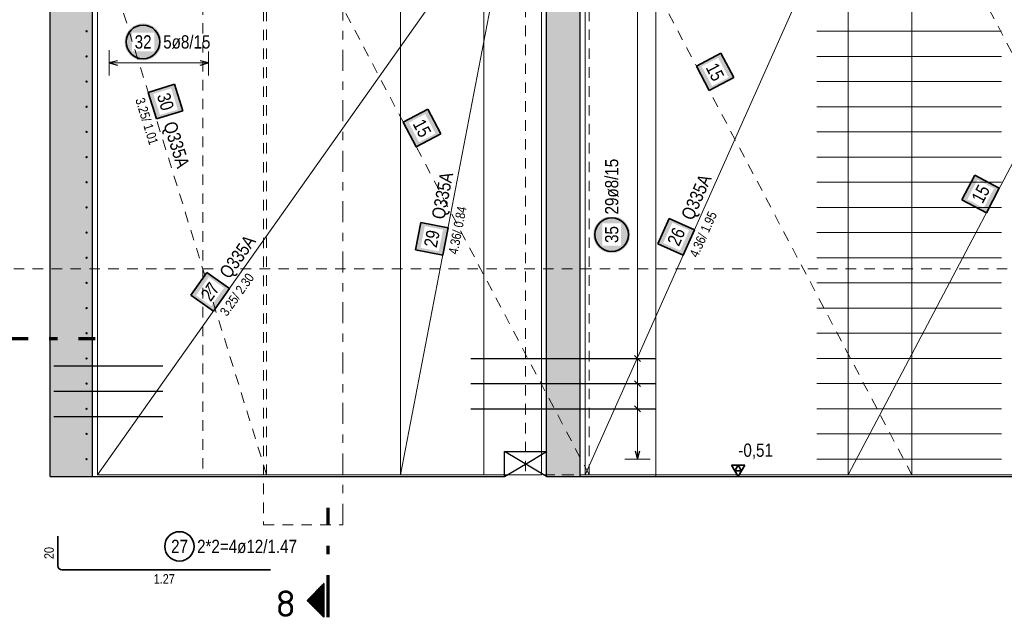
# Model space of a CAD drawing. Header units: millimetres. Extents: x 0 to 89.5, y 0 to 42.
# Tile 28 of 39: x 52.7 to 64.4, y 7.9 to 15. Entities that reach past the tile are written whole.
import ezdxf
from ezdxf.enums import TextEntityAlignment as Align

# ---------------------------------------------------------------- set-up
doc = ezdxf.new("R2010")
doc.units = ezdxf.units.MM
for name, pattern in [('DASHDOT', [1, 0.5, -0.25, 0, -0.25]), ('DASHDOTX2', [2, 1, -0.5, 0, -0.5]), ('HIDDEN', [0.375, 0.25, -0.125])]:
    doc.linetypes.add(name, pattern=pattern)
for name, color, linetype, lineweight in [('Achsen', 7, 'Continuous', 20), ('Bewehrung', 7, 'Continuous', 20), ('nplo', 7, 'Continuous', 20), ('Schraffuren', 7, 'Continuous', 20)]:
    doc.layers.add(name, color=color, linetype=linetype, lineweight=lineweight)
doc.styles.add('Arial Narrow', font='ARIALN.TTF')
doc.styles.add('isocp', font='isocp', dxfattribs={"width": 1.1})

msp = doc.modelspace()

# ---------------------------------------------------------------- hatches: boundary and pattern name
at = {"lineweight": 35, "true_color": 0xffffff}
for points in [[(61.17234, 14.322672), (61.018368, 14.614549), (60.72649, 14.460577), (60.880462, 14.168699)], [(54.6153, 13.928729), (54.51761, 14.243938), (54.202401, 14.146249), (54.300091, 13.83104)], [(57.685012, 13.654129), (57.53104, 13.946007), (57.239162, 13.792034), (57.393134, 13.500157)]]:
    msp.add_hatch(color=7, dxfattribs=at).paths.add_polyline_path(points)
at = {"lineweight": 50}
h = msp.add_hatch(dxfattribs=at)
h.set_pattern_fill('Mau', color=4, scale=0.01, angle=-180, style=0, pattern_type=2)
h.set_pattern_definition([(-180, (0, 0), (2e-18, -0.02), [])])
h.paths.add_polyline_path([(56.294163, 8.303675), (56.094163, 8.103675), (56.294163, 7.903675)])
at = {"layer": 'Bewehrung', "lineweight": 25, "true_color": 0xffffff}
for points in [[(54.361434, 14.747543), (54.3613, 14.755221), (54.360898, 14.76289), (54.360228, 14.770539), (54.359293, 14.778161), (54.358091, 14.785746), (54.356626, 14.793284), (54.354899, 14.800766), (54.352911, 14.808183), (54.350666, 14.815527), (54.348166, 14.822788), (54.345414, 14.829957), (54.342414, 14.837025), (54.339168, 14.843985), (54.335682, 14.850827), (54.331959, 14.857543), (54.328004, 14.864125), (54.323822, 14.870566), (54.319417, 14.876856), (54.314796, 14.882989), (54.309963, 14.888956), (54.304925, 14.894752), (54.299688, 14.900368), (54.294258, 14.905798), (54.288642, 14.911035), (54.282847, 14.916073), (54.276879, 14.920906), (54.270746, 14.925527), (54.264456, 14.929931), (54.258016, 14.934114), (54.251434, 14.938069), (54.244717, 14.941792), (54.237875, 14.945278), (54.230916, 14.948523), (54.223847, 14.951524), (54.216678, 14.954276), (54.209417, 14.956776), (54.202074, 14.959021), (54.194656, 14.961008), (54.187174, 14.962736), (54.179636, 14.964201), (54.172052, 14.965402), (54.16443, 14.966338), (54.15678, 14.967007), (54.149111, 14.967409), (54.141434, 14.967543), (54.133756, 14.967409), (54.126087, 14.967007), (54.118437, 14.966338), (54.110816, 14.965402), (54.103231, 14.964201), (54.095693, 14.962736), (54.088211, 14.961008), (54.080793, 14.959021), (54.07345, 14.956776), (54.066189, 14.954276), (54.05902, 14.951524), (54.051952, 14.948523), (54.044992, 14.945278), (54.03815, 14.941792), (54.031434, 14.938069), (54.024851, 14.934114), (54.018411, 14.929931), (54.012121, 14.925527), (54.005988, 14.920906), (54.00002, 14.916073), (53.994225, 14.911035), (53.988609, 14.905798), (53.983179, 14.900368), (53.977942, 14.894752), (53.972904, 14.888956), (53.968071, 14.882989), (53.96345, 14.876856), (53.959045, 14.870566), (53.954863, 14.864125), (53.950908, 14.857543), (53.947185, 14.850827), (53.943699, 14.843985), (53.940454, 14.837025), (53.937453, 14.829957), (53.934701, 14.822788), (53.932201, 14.815527), (53.929956, 14.808183), (53.927969, 14.800766), (53.926241, 14.793284), (53.924776, 14.785746), (53.923575, 14.778161), (53.922639, 14.770539), (53.92197, 14.76289), (53.921568, 14.755221), (53.921434, 14.747543), (53.921568, 14.739865), (53.92197, 14.732197), (53.922639, 14.724547), (53.923575, 14.716925), (53.924776, 14.709341), (53.926241, 14.701803), (53.927969, 14.69432), (53.929956, 14.686903), (53.932201, 14.679559), (53.934701, 14.672299), (53.937453, 14.66513), (53.940454, 14.658061), (53.943699, 14.651102), (53.947185, 14.644259), (53.950908, 14.637543), (53.954863, 14.630961), (53.959045, 14.624521), (53.96345, 14.61823), (53.968071, 14.612098), (53.972904, 14.60613), (53.977942, 14.600334), (53.983179, 14.594718), (53.988609, 14.589288), (53.994225, 14.584051), (54.00002, 14.579013), (54.005988, 14.574181), (54.012121, 14.569559), (54.018411, 14.565155), (54.024851, 14.560973), (54.031434, 14.557018), (54.03815, 14.553295), (54.044992, 14.549809), (54.051952, 14.546563), (54.05902, 14.543563), (54.066189, 14.540811), (54.07345, 14.538311), (54.080793, 14.536066), (54.088211, 14.534078), (54.095693, 14.532351), (54.103231, 14.530886), (54.110816, 14.529684), (54.118437, 14.528748), (54.126087, 14.528079), (54.133756, 14.527677), (54.141434, 14.527543), (54.149111, 14.527677), (54.15678, 14.528079), (54.16443, 14.528748), (54.172052, 14.529684), (54.179636, 14.530886), (54.187174, 14.532351), (54.194656, 14.534078), (54.202074, 14.536066), (54.209417, 14.538311), (54.216678, 14.540811), (54.223847, 14.543563), (54.230916, 14.546563), (54.237875, 14.549809), (54.244717, 14.553295), (54.251434, 14.557018), (54.258016, 14.560973), (54.264456, 14.565155), (54.270746, 14.569559), (54.276879, 14.574181), (54.282847, 14.579013), (54.288642, 14.584051), (54.294258, 14.589288), (54.299688, 14.594718), (54.304925, 14.600334), (54.309963, 14.60613), (54.314796, 14.612098), (54.319417, 14.61823), (54.323822, 14.624521), (54.328004, 14.630961), (54.331959, 14.637543), (54.335682, 14.644259), (54.339168, 14.651102), (54.342414, 14.658061), (54.345414, 14.66513), (54.348166, 14.672299), (54.350666, 14.679559), (54.352911, 14.686903), (54.354899, 14.69432), (54.356626, 14.701803), (54.358091, 14.709341), (54.359293, 14.716925), (54.360228, 14.724547), (54.360898, 14.732197)], [(59.938892, 12.455204), (59.938758, 12.462882), (59.938356, 12.470551), (59.937687, 12.478201), (59.936751, 12.485822), (59.93555, 12.493407), (59.934084, 12.500945), (59.932357, 12.508427), (59.93037, 12.515845), (59.928124, 12.523188), (59.925624, 12.530449), (59.922872, 12.537618), (59.919872, 12.544686), (59.916627, 12.551646), (59.91314, 12.558488), (59.909418, 12.565204), (59.905463, 12.571787), (59.90128, 12.578227), (59.896876, 12.584517), (59.892254, 12.59065), (59.887422, 12.596618), (59.882384, 12.602413), (59.877147, 12.608029), (59.871717, 12.613459), (59.866101, 12.618696), (59.860305, 12.623734), (59.854338, 12.628567), (59.848205, 12.633188), (59.841914, 12.637593), (59.835474, 12.641775), (59.828892, 12.64573), (59.822176, 12.649453), (59.815334, 12.652939), (59.808374, 12.656184), (59.801305, 12.659185), (59.794136, 12.661937), (59.786876, 12.664437), (59.779532, 12.666682), (59.772115, 12.668669), (59.764633, 12.670397), (59.757095, 12.671862), (59.74951, 12.673063), (59.741888, 12.673999), (59.734238, 12.674668), (59.72657, 12.67507), (59.718892, 12.675204), (59.711214, 12.67507), (59.703546, 12.674668), (59.695896, 12.673999), (59.688274, 12.673063), (59.680689, 12.671862), (59.673151, 12.670397), (59.665669, 12.668669), (59.658252, 12.666682), (59.650908, 12.664437), (59.643648, 12.661937), (59.636479, 12.659185), (59.62941, 12.656184), (59.62245, 12.652939), (59.615608, 12.649453), (59.608892, 12.64573), (59.60231, 12.641775), (59.59587, 12.637593), (59.589579, 12.633188), (59.583446, 12.628567), (59.577479, 12.623734), (59.571683, 12.618696), (59.566067, 12.613459), (59.560637, 12.608029), (59.5554, 12.602413), (59.550362, 12.596618), (59.54553, 12.59065), (59.540908, 12.584517), (59.536504, 12.578227), (59.532321, 12.571787), (59.528366, 12.565204), (59.524644, 12.558488), (59.521157, 12.551646), (59.517912, 12.544686), (59.514912, 12.537618), (59.51216, 12.530449), (59.50966, 12.523188), (59.507414, 12.515845), (59.505427, 12.508427), (59.5037, 12.500945), (59.502234, 12.493407), (59.501033, 12.485822), (59.500097, 12.478201), (59.499428, 12.470551), (59.499026, 12.462882), (59.498892, 12.455204), (59.499026, 12.447526), (59.499428, 12.439858), (59.500097, 12.432208), (59.501033, 12.424586), (59.502234, 12.417002), (59.5037, 12.409464), (59.505427, 12.401982), (59.507414, 12.394564), (59.50966, 12.387221), (59.51216, 12.37996), (59.514912, 12.372791), (59.517912, 12.365722), (59.521157, 12.358763), (59.524644, 12.351921), (59.528366, 12.345204), (59.532321, 12.338622), (59.536504, 12.332182), (59.540908, 12.325892), (59.54553, 12.319759), (59.550362, 12.313791), (59.5554, 12.307996), (59.560637, 12.302379), (59.566067, 12.29695), (59.571683, 12.291712), (59.577479, 12.286675), (59.583446, 12.281842), (59.589579, 12.277221), (59.59587, 12.272816), (59.60231, 12.268634), (59.608892, 12.264679), (59.615608, 12.260956), (59.62245, 12.25747), (59.62941, 12.254224), (59.636479, 12.251224), (59.643648, 12.248472), (59.650908, 12.245972), (59.658252, 12.243727), (59.665669, 12.241739), (59.673151, 12.240012), (59.680689, 12.238547), (59.688274, 12.237345), (59.695896, 12.23641), (59.703546, 12.23574), (59.711214, 12.235338), (59.718892, 12.235204), (59.72657, 12.235338), (59.734238, 12.23574), (59.741888, 12.23641), (59.74951, 12.237345), (59.757095, 12.238547), (59.764633, 12.240012), (59.772115, 12.241739), (59.779532, 12.243727), (59.786876, 12.245972), (59.794136, 12.248472), (59.801305, 12.251224), (59.808374, 12.254224), (59.815334, 12.25747), (59.822176, 12.260956), (59.828892, 12.264679), (59.835474, 12.268634), (59.841914, 12.272816), (59.848205, 12.277221), (59.854338, 12.281842), (59.860305, 12.286675), (59.866101, 12.291712), (59.871717, 12.29695), (59.877147, 12.302379), (59.882384, 12.307996), (59.887422, 12.313791), (59.892254, 12.319759), (59.896876, 12.325892), (59.90128, 12.332182), (59.905463, 12.338622), (59.909418, 12.345204), (59.91314, 12.351921), (59.916627, 12.358763), (59.919872, 12.365722), (59.922872, 12.372791), (59.925624, 12.37996), (59.928124, 12.387221), (59.93037, 12.394564), (59.932357, 12.401982), (59.934084, 12.409464), (59.93555, 12.417002), (59.936751, 12.424586), (59.937687, 12.432208), (59.938356, 12.439858)]]:
    msp.add_hatch(color=7, dxfattribs=at).paths.add_polyline_path(points)
at = {"layer": 'Bewehrung', "lineweight": 18, "true_color": 0xffffff}
for points in [[(64.040383, 13.161887), (63.886411, 12.870009), (64.178289, 12.716037), (64.332261, 13.007915)], [(57.446781, 12.598649), (57.384448, 12.27459), (57.708507, 12.212257), (57.77084, 12.536317)], [(54.899323, 12.00626), (54.708693, 11.736891), (54.978062, 11.54626), (55.168693, 11.815629)]]:
    msp.add_hatch(color=7, dxfattribs=at).paths.add_polyline_path(points)
at = {"layer": 'Bewehrung', "lineweight": 35, "true_color": 0xffffff}
msp.add_hatch(color=7, dxfattribs=at).paths.add_polyline_path([(60.402659, 12.648068), (60.268219, 12.346695), (60.569593, 12.212255), (60.704033, 12.513628)])
at = {"layer": 'Schraffuren', "lineweight": 13, "true_color": 0xd7ffd7}
for points in [[(53.538052, 9.576243), (53.538052, 18.376258), (53.038059, 18.376258), (53.038059, 9.576243)], [(59.342618, 9.576246), (59.342618, 18.376246), (58.942618, 18.376246), (58.942618, 9.576243)]]:
    msp.add_hatch(color=254, dxfattribs=at).paths.add_polyline_path(points)

# ---------------------------------------------------------------- linework, layer by layer
at = {"color": 9, "linetype": 'HIDDEN', "lineweight": 0, "ltscale": 0.5}
for p, q in [((55.576359, 20.068325), (55.576359, 9.00332)), ((52.377452, 12.049898), (68.64618, 12.049898)), ((55.576359, 9.00332), (56.520798, 9.00332))]:
    msp.add_line(p, q, dxfattribs=at)
at = {"color": 9, "linetype": 'DASHDOT', "lineweight": 0, "ltscale": 0.5}
msp.add_line((56.520798, 9.00332), (56.520798, 20.068325), dxfattribs=at)
at = {"color": 3, "linetype": 'Continuous', "lineweight": 25}
for p, q in [((53.038059, 9.576243), (53.038059, 18.376258)), ((53.538052, 9.576243), (53.538052, 18.376258)), ((58.942618, 9.576243), (58.942618, 18.376246)), ((59.342618, 9.576246), (59.342618, 18.376246)), ((53.038059, 9.576258), (53.538059, 9.576258)), ((58.942618, 9.576258), (59.342618, 9.576258))]:
    msp.add_line(p, q, dxfattribs=at)
at = {"color": 7, "linetype": 'HIDDEN', "lineweight": 18, "ltscale": 0.5}
for p, q in [((58.692532, 18.316254), (58.692532, 9.596257)), ((59.452528, 9.596262), (59.452528, 18.316254)), ((62.532534, 18.316254), (62.532534, 9.596259)), ((63.292531, 9.596257), (63.292531, 18.316254)), ((53.598059, 16.096243), (53.598064, 9.596262)), ((55.612533, 9.596262), (55.612533, 16.096243)), ((53.598064, 9.596262), (55.612533, 9.596262)), ((54.852533, 9.596262), (59.452528, 9.596262)), ((58.692532, 9.596257), (63.292531, 9.596257)), ((59.452528, 9.596262), (59.452528, 9.596262)), ((62.532534, 9.596259), (67.132533, 9.596259))]:
    msp.add_line(p, q, dxfattribs=at)
at = {"color": 2, "linetype": 'Continuous', "lineweight": 35, "ltscale": 0.5}
for p, q in [((61.018368, 14.614549), (60.72649, 14.460577)), ((61.17234, 14.322672), (61.018368, 14.614549)), ((60.72649, 14.460577), (60.880462, 14.168699)), ((60.880462, 14.168699), (61.17234, 14.322672)), ((54.51761, 14.243938), (54.202401, 14.146249)), ((54.6153, 13.928729), (54.51761, 14.243938)), ((54.202401, 14.146249), (54.300091, 13.83104)), ((57.53104, 13.946007), (57.239162, 13.792034)), ((57.685012, 13.654129), (57.53104, 13.946007)), ((54.300091, 13.83104), (54.6153, 13.928729)), ((57.239162, 13.792034), (57.393134, 13.500157)), ((57.393134, 13.500157), (57.685012, 13.654129)), ((61.304257, 9.712638), (61.146757, 9.712638)), ((61.146757, 9.712638), (61.225507, 9.576243)), ((61.225507, 9.712638), (61.186132, 9.644441)), ((61.186132, 9.644441), (61.264882, 9.644441)), ((61.225507, 9.576243), (61.304257, 9.712638)), ((61.264882, 9.644441), (61.225507, 9.712638))]:
    msp.add_line(p, q, dxfattribs=at)
at = {"color": 1, "linetype": 'DASHDOTX2', "lineweight": 70, "ltscale": 0.5}
for p, q in [((52.272794, 11.2206), (53.572794, 11.2206)), ((56.344163, 7.903675), (56.344163, 9.203675))]:
    msp.add_line(p, q, dxfattribs=at)
at = {"color": 3, "linetype": 'Continuous', "lineweight": 25, "ltscale": 0.5}
msp.add_line((61.146757, 9.576243), (61.634394, 9.576243), dxfattribs=at)
at = {"color": 2, "linetype": 'Continuous', "lineweight": 35}
for p, q in [((56.094163, 8.103675), (56.294163, 8.303675)), ((56.294163, 7.903675), (56.294163, 8.303675)), ((56.294163, 7.903675), (56.094163, 8.103675))]:
    msp.add_line(p, q, dxfattribs=at)
at = {"layer": 'Achsen', "color": 3, "linetype": 'Continuous', "lineweight": 25}
for p, q in [((58.442625, 9.876246), (58.942625, 9.876246)), ((58.442625, 9.576243), (58.442625, 9.876246)), ((58.942625, 9.576246), (58.442625, 9.876246)), ((58.692625, 9.726246), (58.942625, 9.876246)), ((58.442625, 9.576246), (58.692625, 9.726246)), ((53.538059, 9.576258), (58.442625, 9.576258)), ((59.342618, 9.576258), (67.192533, 9.576258))]:
    msp.add_line(p, q, dxfattribs=at)
at = {"layer": 'Bewehrung', "color": 7, "linetype": 'Continuous', "lineweight": 18, "ltscale": 0.5}
for p, q in [((57.205319, 18.316255), (57.205319, 9.596258)), ((57.205319, 9.596258), (58.882613, 18.316255)), ((58.882613, 9.596258), (58.882613, 18.316255)), ((59.402619, 9.596258), (63.292532, 18.316248)), ((59.402619, 18.316244), (59.402619, 9.596258)), ((62.532533, 18.316255), (62.532533, 9.596258)), ((67.132532, 18.316255), (62.532533, 9.596258)), ((63.292532, 9.596258), (63.292532, 18.316248)), ((53.59806, 16.096241), (53.598065, 9.596267)), ((58.198059, 9.596271), (58.198054, 16.096242)), ((53.598065, 9.596267), (58.198059, 9.596271)), ((53.598065, 9.596267), (53.598065, 9.596267)), ((57.205319, 9.596258), (58.882613, 9.596258)), ((59.402619, 9.596258), (63.292532, 9.596258)), ((62.532533, 9.596258), (67.132532, 9.596258)), ((62.532533, 9.596258), (62.532533, 9.596258))]:
    msp.add_line(p, q, dxfattribs=at)
at = {"layer": 'Bewehrung', "color": 9, "linetype": 'Continuous', "lineweight": 0}
msp.add_line((60.242618, 9.576246), (60.242618, 18.376246), dxfattribs=at)
at = {"layer": 'Bewehrung', "color": 5, "linetype": 'Continuous', "lineweight": 18, "ltscale": 0.5}
for p, q in [((60.025625, 18.168247), (60.025569, 9.784253)), ((53.736621, 14.647543), (53.736621, 14.347543)), ((54.920621, 14.347543), (54.920621, 14.647543)), ((54.920621, 14.497543), (53.736621, 14.497543)), ((60.175577, 10.981965), (59.875577, 10.981967)), ((60.175575, 10.682537), (59.875575, 10.682539)), ((60.175573, 10.383109), (59.875573, 10.383111)), ((59.875569, 9.784254), (60.175569, 9.784252))]:
    msp.add_line(p, q, dxfattribs=at)
at = {"layer": 'Bewehrung', "color": 3, "linetype": 'Continuous', "lineweight": 25, "ltscale": 0.5}
for p, q in [((53.836621, 14.524338), (53.736621, 14.497543)), ((53.736621, 14.497543), (53.836621, 14.470748)), ((54.920621, 14.497543), (54.820621, 14.524338)), ((54.820621, 14.470748), (54.920621, 14.497543)), ((60.060932, 10.946611), (59.990222, 11.017322)), ((58.042618, 10.98198), (60.242618, 10.981965)), ((53.07806, 10.896437), (54.37806, 10.896437)), ((58.042618, 10.682551), (60.242618, 10.682536)), ((60.06093, 10.647182), (59.99022, 10.717894)), ((53.07806, 10.59339), (54.37806, 10.59339)), ((58.042618, 10.383123), (60.242618, 10.383108)), ((60.060928, 10.347754), (59.990218, 10.418465)), ((53.07806, 10.290342), (54.37806, 10.290342)), ((59.998775, 9.884253), (60.025569, 9.784253)), ((60.025569, 9.784253), (60.052365, 9.884253))]:
    msp.add_line(p, q, dxfattribs=at)
at = {"layer": 'Bewehrung', "color": 2, "linetype": 'Continuous', "lineweight": 35, "ltscale": 0.5}
for p, q in [((64.040383, 13.161887), (63.886411, 12.870009)), ((64.332261, 13.007915), (64.040383, 13.161887)), ((64.178289, 12.716037), (64.332261, 13.007915)), ((63.886411, 12.870009), (64.178289, 12.716037)), ((57.446781, 12.598649), (57.384448, 12.27459)), ((57.77084, 12.536317), (57.446781, 12.598649)), ((60.402659, 12.648068), (60.268219, 12.346695)), ((60.704033, 12.513628), (60.402659, 12.648068)), ((57.708507, 12.212257), (57.77084, 12.536317)), ((60.569593, 12.212255), (60.704033, 12.513628)), ((60.268219, 12.346695), (60.569593, 12.212255)), ((57.384448, 12.27459), (57.708507, 12.212257)), ((54.899323, 12.00626), (54.708693, 11.736891)), ((55.168693, 11.815629), (54.899323, 12.00626)), ((54.708693, 11.736891), (54.978062, 11.54626)), ((54.978062, 11.54626), (55.168693, 11.815629)), ((53.128621, 8.866545), (53.128621, 8.514545)), ((53.176621, 8.466545), (55.656621, 8.466545))]:
    msp.add_line(p, q, dxfattribs=at)
for centre, radius in [((54.141434, 14.747543), 0.2), ((59.718892, 12.455204), 0.2), ((54.574527, 8.746725), 0.175)]:
    msp.add_circle(centre, radius, dxfattribs=at)
msp.add_arc((53.176621, 8.514545), 0.048, 180, 270, dxfattribs=at)
at = {"layer": 'nplo', "color": 9, "linetype": 'Continuous', "lineweight": 0, "ltscale": 0.5}
for p, q in [((62.159935, 14.87456), (64.359935, 14.874546)), ((62.159935, 14.575132), (64.359935, 14.575117)), ((62.159935, 14.275704), (64.359935, 14.275689)), ((62.159935, 13.976275), (64.359935, 13.976261)), ((62.159935, 13.676847), (64.359935, 13.676832)), ((62.159935, 13.377419), (64.359935, 13.377404)), ((62.159935, 12.479133), (64.359935, 12.479119)), ((62.159935, 12.179705), (64.359935, 12.17969)), ((62.159935, 11.880277), (64.359935, 11.880262)), ((62.159935, 11.580848), (64.359935, 11.580834)), ((62.159935, 11.28142), (64.359935, 11.281405)), ((62.159935, 10.981992), (64.359935, 10.981977)), ((62.159935, 10.682563), (64.359935, 10.682549)), ((62.159935, 10.383135), (64.359935, 10.38312)), ((62.159935, 10.083706), (64.359935, 10.083692)), ((62.159935, 9.784278), (64.359935, 9.784263))]:
    msp.add_line(p, q, dxfattribs=at)
for centre in [(53.470059, 14.874553), (53.470059, 14.874553), (53.470059, 14.575125), (53.470059, 14.575125), (53.470059, 14.275696), (53.470059, 14.275696), (53.470059, 13.976268), (53.470059, 13.976268), (53.470059, 13.676839), (53.470059, 13.676839), (53.470059, 13.377411), (53.470059, 13.377411), (53.470059, 13.077983), (53.470059, 13.077983), (53.470059, 12.778554), (53.470059, 12.778554), (53.470059, 12.479126), (53.470059, 12.479126), (53.470059, 12.179698), (53.470059, 12.179698), (53.470059, 11.880269), (53.470059, 11.880269), (53.470059, 11.580841), (53.470059, 11.580841), (53.470059, 11.281412), (53.470059, 11.281412), (53.470059, 10.981984), (53.470059, 10.981984), (53.470059, 10.682556), (53.470059, 10.682556), (53.470059, 10.383127), (53.470059, 10.383127), (53.470059, 10.083699), (53.470059, 10.083699), (53.470059, 9.784271), (53.470059, 9.784271)]:
    msp.add_circle(centre, 0.008, dxfattribs=at)

# ---------------------------------------------------------------- texts
at = {"color": 2, "lineweight": 35, "style": 'isocp', "width": 1.15}
msp.add_text('8', height=0.315, dxfattribs=at).set_placement((55.839126, 7.908738), align=Align.CENTER)
at = {"color": 2, "lineweight": 35, "insert": (61.176275, 9.969993), "char_height": 0.1575, "attachment_point": 1, "line_spacing_factor": 0.9, "style": 'Arial Narrow'}
msp.add_mtext(' -0,51', dxfattribs=at)
at = {"layer": 'Bewehrung', "color": 2, "lineweight": 35, "char_height": 0.1575, "attachment_point": 1, "line_spacing_factor": 0.9, "style": 'Arial Narrow'}
for s, insert in [('27', (54.475302, 8.825475)), ('2*2=4ø12/1.47', (54.784527, 8.825475))]:
    msp.add_mtext(s, dxfattribs=dict(at, insert=insert))
at = {"layer": 'Bewehrung', "color": 3, "lineweight": 25, "insert": (52.966121, 8.59567), "char_height": 0.1125, "attachment_point": 1, "rotation": 90, "line_spacing_factor": 0.9, "style": 'Arial Narrow'}
msp.add_mtext('20', dxfattribs=at)
at = {"layer": 'Bewehrung', "color": 3, "lineweight": 25, "insert": (54.268871, 8.416545), "char_height": 0.1125, "attachment_point": 1, "line_spacing_factor": 0.9, "style": 'Arial Narrow'}
msp.add_mtext('1.27', dxfattribs=at)

# ---------------------------------------------------------------- next in the draw order: texts
at = {"layer": 'Bewehrung', "color": 2, "lineweight": 35, "char_height": 0.1575, "attachment_point": 1, "line_spacing_factor": 0.9, "style": 'Arial Narrow', "bg_fill": 3, "box_fill_scale": 1.2, "bg_fill_color": 256, "bg_fill_true_color": 13158600, "bg_fill_transparency": 0}
for s, insert in [('32', (54.042209, 14.826293)), ('5ø8/15', (54.381434, 14.826293))]:
    msp.add_mtext(s, dxfattribs=dict(at, insert=insert))
for s, insert, rotation in [('29ø8/15', (59.640144, 12.695205), 89.9996168), ('Q335A', (60.53901, 12.67758), 65.9587582), ('15', (63.993387, 12.887943), 62.187323), ('35', (59.640141, 12.35598), 89.9996168), ('26', (60.373784, 12.371626), 65.9587582)]:
    msp.add_mtext(s, dxfattribs=dict(at, insert=insert, rotation=rotation))

# ---------------------------------------------------------------- next in the draw order: linework, layer by layer
at = {"color": 7, "linetype": 'HIDDEN', "lineweight": 18, "ltscale": 0.5}
msp.add_line((62.532534, 18.316254), (67.132533, 9.596259), dxfattribs=at)
at = {"layer": 'Bewehrung', "color": 7, "linetype": 'Continuous', "lineweight": 18, "ltscale": 0.5}
msp.add_line((58.198054, 16.096242), (53.598065, 9.596267), dxfattribs=at)
at = {"layer": 'nplo', "color": 9, "linetype": 'Continuous', "lineweight": 0, "ltscale": 0.5}
for p, q in [((62.159935, 13.07799), (64.359935, 13.077975)), ((62.159935, 12.778562), (64.359935, 12.778547))]:
    msp.add_line(p, q, dxfattribs=at)

# ---------------------------------------------------------------- next in the draw order: texts
at = {"layer": 'Bewehrung', "color": 2, "lineweight": 35, "insert": (60.624388, 12.187811), "char_height": 0.1125, "attachment_point": 1, "rotation": 65.9587582, "line_spacing_factor": 0.9, "style": 'Arial Narrow', "bg_fill": 3, "box_fill_scale": 1.2, "bg_fill_color": 256, "bg_fill_true_color": 13158600, "bg_fill_transparency": 0}
msp.add_mtext(' 4.36/ 1.95', dxfattribs=at)

# ---------------------------------------------------------------- next in the draw order: linework, layer by layer
at = {"color": 7, "linetype": 'HIDDEN', "lineweight": 18, "ltscale": 0.5}
msp.add_line((63.292531, 9.596257), (58.692532, 18.316254), dxfattribs=at)

# ---------------------------------------------------------------- next in the draw order: texts
at = {"layer": 'Bewehrung', "color": 2, "lineweight": 35, "char_height": 0.1575, "attachment_point": 1, "line_spacing_factor": 0.9, "style": 'Arial Narrow', "bg_fill": 3, "box_fill_scale": 1.2, "bg_fill_color": 256, "bg_fill_true_color": 13158600, "bg_fill_transparency": 0}
for s, insert, rotation in [('Q335A', (57.572839, 12.658415), 79.1121186), ('29', (57.481569, 12.322889), 79.1121186), ('27', (54.817092, 11.740757), 54.7132111)]:
    msp.add_mtext(s, dxfattribs=dict(at, insert=insert, rotation=rotation))

# ---------------------------------------------------------------- next in the draw order: linework, layer by layer
at = {"color": 7, "linetype": 'HIDDEN', "lineweight": 18, "ltscale": 0.5}
msp.add_line((54.852533, 16.096244), (54.852533, 9.596262), dxfattribs=at)

# ---------------------------------------------------------------- next in the draw order: texts
at = {"color": 2, "lineweight": 35, "insert": (60.972771, 14.51613), "char_height": 0.1575, "attachment_point": 1, "rotation": 297.812677, "line_spacing_factor": 0.9, "style": 'Arial Narrow', "bg_fill": 3, "box_fill_scale": 1.2, "bg_fill_color": 256, "bg_fill_true_color": 13158600, "bg_fill_transparency": 0}
msp.add_mtext('15', dxfattribs=at)
at = {"layer": 'Bewehrung', "color": 2, "lineweight": 35, "attachment_point": 1, "line_spacing_factor": 0.9, "style": 'Arial Narrow', "bg_fill": 3, "box_fill_scale": 1.2, "bg_fill_color": 256, "bg_fill_true_color": 13158600, "bg_fill_transparency": 0}
for s, insert, char_height, rotation in [(' 4.36/ 0.84', (57.767427, 12.200924), 0.1125, 79.1121186), ('Q335A', (55.038812, 12.008615), 0.1575, 54.7132111)]:
    msp.add_mtext(s, dxfattribs=dict(at, insert=insert, char_height=char_height, rotation=rotation))

# ---------------------------------------------------------------- next in the draw order: texts
at = {"layer": 'Bewehrung', "color": 2, "lineweight": 35, "insert": (55.027038, 11.5116), "char_height": 0.1125, "attachment_point": 1, "rotation": 54.7132111, "line_spacing_factor": 0.9, "style": 'Arial Narrow', "bg_fill": 3, "box_fill_scale": 1.2, "bg_fill_color": 256, "bg_fill_true_color": 13158600, "bg_fill_transparency": 0}
msp.add_mtext(' 3.25/ 2.30', dxfattribs=at)

# ---------------------------------------------------------------- next in the draw order: linework, layer by layer
at = {"color": 7, "linetype": 'HIDDEN', "lineweight": 18, "ltscale": 0.5}
for p, q in [((55.506669, 17.07624), (59.452528, 9.596262)), ((55.612533, 9.596262), (53.598059, 16.096243))]:
    msp.add_line(p, q, dxfattribs=at)

# ---------------------------------------------------------------- next in the draw order: texts
at = {"color": 2, "lineweight": 35, "char_height": 0.1575, "attachment_point": 1, "line_spacing_factor": 0.9, "style": 'Arial Narrow', "bg_fill": 3, "box_fill_scale": 1.2, "bg_fill_color": 256, "bg_fill_true_color": 13158600, "bg_fill_transparency": 0}
for s, insert, rotation in [('30', (54.454698, 14.155579), 287.2192532), ('Q335A', (54.532265, 13.816624), 287.2192532), ('15', (57.485443, 13.847587), 297.812667)]:
    msp.add_mtext(s, dxfattribs=dict(at, insert=insert, rotation=rotation))

# ---------------------------------------------------------------- next in the draw order: texts
at = {"color": 2, "lineweight": 35, "insert": (54.145091, 14.128487), "char_height": 0.1125, "attachment_point": 1, "rotation": 287.2192532, "line_spacing_factor": 0.9, "style": 'Arial Narrow', "bg_fill": 3, "box_fill_scale": 1.2, "bg_fill_color": 256, "bg_fill_true_color": 13158600, "bg_fill_transparency": 0}
msp.add_mtext(' 3.25/ 1.01', dxfattribs=at)

doc.saveas('drawing.dxf')
